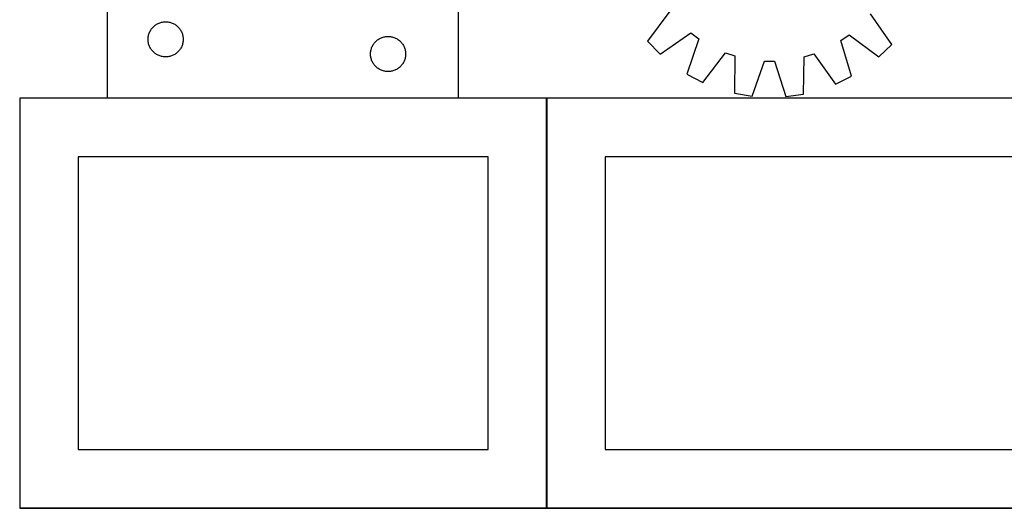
# Model space of a CAD drawing. Header units: millimetres. Extents: x 7 to 1493, y 7 to 2993.
# Tile 3 of 13: x 7 to 848, y 1763 to 2180. Entities that reach past the tile are written whole.
import ezdxf

# ---------------------------------------------------------------- set-up
doc = ezdxf.new("R2010")
doc.units = ezdxf.units.MM
doc.layers.add('COMMON', color=5, linetype='CONTINUOUS', true_color=0x0000ff)
doc.layers.add('CUT', color=7, linetype='CONTINUOUS', true_color=0x000000)

msp = doc.modelspace()

# ---------------------------------------------------------------- linework, layer by layer
at = {"layer": 'COMMON'}
for p, q in [((457.284325, 1762.823825), (457.284325, 2112.823825)), ((456.524735, 1762.723825), (7.184324, 1762.723825)), ((906.724736, 1762.723825), (457.384325, 1762.723825))]:
    msp.add_line(p, q, dxfattribs=at)
at = {"layer": 'CUT'}
for p, q in [((81.835143, 2363.162448), (81.835143, 2113.162448)), ((381.835143, 2113.162448), (381.835143, 2188.162448)), ((562.396184, 2187.228668), (543.527003, 2161.676197)), ((129.909168, 2178.038289), (130.677511, 2178.117711)), ((130.677511, 2178.117711), (131.448924, 2178.157475)), ((131.448924, 2178.157475), (132.221362, 2178.157475)), ((132.221362, 2178.157475), (132.992775, 2178.117711)), ((132.992775, 2178.117711), (133.761118, 2178.038289)), ((752.078987, 2158.909445), (733.89431, 2184.95349)), ((118.09039, 2169.169257), (118.417837, 2169.868855)), ((118.417837, 2169.868855), (118.780865, 2170.550669)), ((118.780865, 2170.550669), (119.17851, 2171.212891)), ((119.17851, 2171.212891), (119.609718, 2171.853765)), ((119.609718, 2171.853765), (120.073346, 2172.471591)), ((120.073346, 2172.471591), (120.568164, 2173.06473)), ((120.568164, 2173.06473), (121.09286, 2173.631611)), ((121.09286, 2173.631611), (121.646043, 2174.170729)), ((121.646043, 2174.170729), (122.226245, 2174.680655)), ((122.226245, 2174.680655), (122.831929, 2175.160037)), ((122.831929, 2175.160037), (123.461487, 2175.607604)), ((123.461487, 2175.607604), (124.113251, 2176.022168)), ((124.113251, 2176.022168), (124.785492, 2176.40263)), ((124.785492, 2176.40263), (125.476427, 2176.747982)), ((125.476427, 2176.747982), (126.184225, 2177.057308)), ((126.184225, 2177.057308), (126.907007, 2177.329787)), ((126.907007, 2177.329787), (127.642859, 2177.564697)), ((127.642859, 2177.564697), (128.389827, 2177.761414)), ((128.389827, 2177.761414), (129.145932, 2177.919418)), ((129.145932, 2177.919418), (129.909168, 2178.038289)), ((133.761118, 2178.038289), (134.524355, 2177.919418)), ((134.524355, 2177.919418), (135.280459, 2177.761414)), ((135.280459, 2177.761414), (136.027428, 2177.564697)), ((136.027428, 2177.564697), (136.763279, 2177.329787)), ((136.763279, 2177.329787), (137.486062, 2177.057308)), ((137.486062, 2177.057308), (138.193859, 2176.747982)), ((138.193859, 2176.747982), (138.884794, 2176.40263)), ((138.884794, 2176.40263), (139.557035, 2176.022168)), ((139.557035, 2176.022168), (140.208799, 2175.607604)), ((140.208799, 2175.607604), (140.838357, 2175.160037)), ((140.838357, 2175.160037), (141.444041, 2174.680655)), ((141.444041, 2174.680655), (142.024243, 2174.170729)), ((142.024243, 2174.170729), (142.577426, 2173.631611)), ((142.577426, 2173.631611), (143.102122, 2173.06473)), ((143.102122, 2173.06473), (143.59694, 2172.471591)), ((143.59694, 2172.471591), (144.060568, 2171.853765)), ((144.060568, 2171.853765), (144.491777, 2171.212891)), ((144.491777, 2171.212891), (144.889422, 2170.550669)), ((144.889422, 2170.550669), (145.252449, 2169.868855)), ((145.252449, 2169.868855), (145.579897, 2169.169257)), ((116.835143, 2163.162448), (116.855032, 2163.93463)), ((116.855032, 2162.390267), (116.835143, 2163.162448)), ((116.855032, 2163.93463), (116.914645, 2164.704763)), ((116.914645, 2161.620133), (116.855032, 2162.390267)), ((116.914645, 2164.704763), (117.013825, 2165.470807)), ((117.013825, 2160.85409), (116.914645, 2161.620133)), ((117.013825, 2165.470807), (117.152308, 2166.230729)), ((117.152308, 2166.230729), (117.329727, 2166.982515)), ((117.329727, 2166.982515), (117.545612, 2167.724171)), ((117.545612, 2167.724171), (117.799391, 2168.45373)), ((117.799391, 2168.45373), (118.09039, 2169.169257)), ((145.579897, 2169.169257), (145.870895, 2168.45373)), ((145.870895, 2168.45373), (146.124674, 2167.724171)), ((146.124674, 2167.724171), (146.340559, 2166.982515)), ((146.340559, 2166.982515), (146.517978, 2166.230729)), ((146.517978, 2166.230729), (146.656462, 2165.470807)), ((146.656462, 2165.470807), (146.755641, 2164.704763)), ((146.755641, 2161.620133), (146.656462, 2160.85409)), ((146.755641, 2164.704763), (146.815255, 2163.93463)), ((146.815255, 2162.390267), (146.755641, 2161.620133)), ((146.815255, 2163.93463), (146.835143, 2163.162448)), ((146.835143, 2163.162448), (146.815255, 2162.390267)), ((311.09286, 2161.131611), (311.646043, 2161.670729)), ((311.646043, 2161.670729), (312.226245, 2162.180655)), ((312.226245, 2162.180655), (312.831929, 2162.660037)), ((312.831929, 2162.660037), (313.461487, 2163.107604)), ((313.461487, 2163.107604), (314.113251, 2163.522168)), ((314.113251, 2163.522168), (314.785492, 2163.90263)), ((314.785492, 2163.90263), (315.476427, 2164.247982)), ((315.476427, 2164.247982), (316.184225, 2164.557308)), ((316.184225, 2164.557308), (316.907007, 2164.829787)), ((316.907007, 2164.829787), (317.642859, 2165.064697)), ((317.642859, 2165.064697), (318.389827, 2165.261414)), ((318.389827, 2165.261414), (319.145932, 2165.419418)), ((319.145932, 2165.419418), (319.909168, 2165.538289)), ((319.909168, 2165.538289), (320.677511, 2165.617711)), ((320.677511, 2165.617711), (321.448924, 2165.657475)), ((321.448924, 2165.657475), (322.221362, 2165.657475)), ((322.221362, 2165.657475), (322.992775, 2165.617711)), ((322.992775, 2165.617711), (323.761118, 2165.538289)), ((323.761118, 2165.538289), (324.524355, 2165.419418)), ((324.524355, 2165.419418), (325.280459, 2165.261414)), ((325.280459, 2165.261414), (326.027428, 2165.064697)), ((326.027428, 2165.064697), (326.763279, 2164.829787)), ((326.763279, 2164.829787), (327.486062, 2164.557308)), ((327.486062, 2164.557308), (328.193859, 2164.247982)), ((328.193859, 2164.247982), (328.884794, 2163.90263)), ((328.884794, 2163.90263), (329.557035, 2163.522168)), ((329.557035, 2163.522168), (330.208799, 2163.107604)), ((330.208799, 2163.107604), (330.838357, 2162.660037)), ((330.838357, 2162.660037), (331.444041, 2162.180655)), ((331.444041, 2162.180655), (332.024243, 2161.670729)), ((332.024243, 2161.670729), (332.577426, 2161.131611)), ((543.527003, 2161.676197), (554.261305, 2150.653253)), ((554.261305, 2150.653253), (580.30535, 2168.83793)), ((587.174674, 2163.706481), (577.125164, 2133.57374)), ((580.30535, 2168.83793), (587.174674, 2163.706481)), ((708.500537, 2162.096913), (715.503572, 2167.044324)), ((717.747139, 2131.70818), (708.500537, 2162.096913)), ((715.503572, 2167.044324), (741.056042, 2148.175143)), ((117.152308, 2160.094167), (117.013825, 2160.85409)), ((117.329727, 2159.342382), (117.152308, 2160.094167)), ((117.545612, 2158.600726), (117.329727, 2159.342382)), ((117.799391, 2157.871167), (117.545612, 2158.600726)), ((118.09039, 2157.15564), (117.799391, 2157.871167)), ((118.417837, 2156.456042), (118.09039, 2157.15564)), ((118.780865, 2155.774227), (118.417837, 2156.456042)), ((119.17851, 2155.112006), (118.780865, 2155.774227)), ((119.609718, 2154.471132), (119.17851, 2155.112006)), ((120.073346, 2153.853306), (119.609718, 2154.471132)), ((120.568164, 2153.260167), (120.073346, 2153.853306)), ((121.09286, 2152.693286), (120.568164, 2153.260167)), ((143.102122, 2153.260167), (142.577426, 2152.693286)), ((143.59694, 2153.853306), (143.102122, 2153.260167)), ((144.060568, 2154.471132), (143.59694, 2153.853306)), ((144.491777, 2155.112006), (144.060568, 2154.471132)), ((144.889422, 2155.774227), (144.491777, 2155.112006)), ((145.252449, 2156.456042), (144.889422, 2155.774227)), ((145.579897, 2157.15564), (145.252449, 2156.456042)), ((145.870895, 2157.871167), (145.579897, 2157.15564)), ((146.124674, 2158.600726), (145.870895, 2157.871167)), ((146.340559, 2159.342382), (146.124674, 2158.600726)), ((146.517978, 2160.094167), (146.340559, 2159.342382)), ((146.656462, 2160.85409), (146.517978, 2160.094167)), ((306.914645, 2152.204763), (307.013825, 2152.970807)), ((307.013825, 2152.970807), (307.152308, 2153.730729)), ((307.152308, 2153.730729), (307.329727, 2154.482515)), ((307.329727, 2154.482515), (307.545612, 2155.224171)), ((307.545612, 2155.224171), (307.799391, 2155.95373)), ((307.799391, 2155.95373), (308.09039, 2156.669257)), ((308.09039, 2156.669257), (308.417837, 2157.368855)), ((308.417837, 2157.368855), (308.780865, 2158.050669)), ((308.780865, 2158.050669), (309.17851, 2158.712891)), ((309.17851, 2158.712891), (309.609718, 2159.353765)), ((309.609718, 2159.353765), (310.073346, 2159.971591)), ((310.073346, 2159.971591), (310.568164, 2160.56473)), ((310.568164, 2160.56473), (311.09286, 2161.131611)), ((332.577426, 2161.131611), (333.102122, 2160.56473)), ((333.102122, 2160.56473), (333.59694, 2159.971591)), ((333.59694, 2159.971591), (334.060568, 2159.353765)), ((334.060568, 2159.353765), (334.491777, 2158.712891)), ((334.491777, 2158.712891), (334.889422, 2158.050669)), ((334.889422, 2158.050669), (335.252449, 2157.368855)), ((335.252449, 2157.368855), (335.579897, 2156.669257)), ((335.579897, 2156.669257), (335.870895, 2155.95373)), ((335.870895, 2155.95373), (336.124674, 2155.224171)), ((336.124674, 2155.224171), (336.340559, 2154.482515)), ((336.340559, 2154.482515), (336.517978, 2153.730729)), ((336.517978, 2153.730729), (336.656462, 2152.970807)), ((336.656462, 2152.970807), (336.755641, 2152.204763)), ((741.056042, 2148.175143), (752.078987, 2158.909445)), ((121.646043, 2152.154168), (121.09286, 2152.693286)), ((122.226245, 2151.644242), (121.646043, 2152.154168)), ((122.831929, 2151.16486), (122.226245, 2151.644242)), ((123.461487, 2150.717293), (122.831929, 2151.16486)), ((124.113251, 2150.302729), (123.461487, 2150.717293)), ((124.785492, 2149.922266), (124.113251, 2150.302729)), ((125.476427, 2149.576914), (124.785492, 2149.922266)), ((126.184225, 2149.267589), (125.476427, 2149.576914)), ((126.907007, 2148.99511), (126.184225, 2149.267589)), ((127.642859, 2148.7602), (126.907007, 2148.99511)), ((128.389827, 2148.563483), (127.642859, 2148.7602)), ((129.145932, 2148.405479), (128.389827, 2148.563483)), ((129.909168, 2148.286608), (129.145932, 2148.405479)), ((130.677511, 2148.207186), (129.909168, 2148.286608)), ((131.448924, 2148.167421), (130.677511, 2148.207186)), ((132.221362, 2148.167421), (131.448924, 2148.167421)), ((132.992775, 2148.207186), (132.221362, 2148.167421)), ((133.761118, 2148.286608), (132.992775, 2148.207186)), ((134.524355, 2148.405479), (133.761118, 2148.286608)), ((135.280459, 2148.563483), (134.524355, 2148.405479)), ((136.027428, 2148.7602), (135.280459, 2148.563483)), ((136.763279, 2148.99511), (136.027428, 2148.7602)), ((137.486062, 2149.267589), (136.763279, 2148.99511)), ((138.193859, 2149.576914), (137.486062, 2149.267589)), ((138.884794, 2149.922266), (138.193859, 2149.576914)), ((139.557035, 2150.302729), (138.884794, 2149.922266)), ((140.208799, 2150.717293), (139.557035, 2150.302729)), ((140.838357, 2151.16486), (140.208799, 2150.717293)), ((141.444041, 2151.644242), (140.838357, 2151.16486)), ((142.024243, 2152.154168), (141.444041, 2151.644242)), ((142.577426, 2152.693286), (142.024243, 2152.154168)), ((306.835143, 2150.662448), (306.855032, 2151.43463)), ((306.855032, 2149.890267), (306.835143, 2150.662448)), ((306.855032, 2151.43463), (306.914645, 2152.204763)), ((306.914645, 2149.120133), (306.855032, 2149.890267)), ((307.013825, 2148.35409), (306.914645, 2149.120133)), ((307.152308, 2147.594167), (307.013825, 2148.35409)), ((307.329727, 2146.842382), (307.152308, 2147.594167)), ((307.545612, 2146.100726), (307.329727, 2146.842382)), ((307.799391, 2145.371167), (307.545612, 2146.100726)), ((308.09039, 2144.65564), (307.799391, 2145.371167)), ((308.417837, 2143.956042), (308.09039, 2144.65564)), ((335.579897, 2144.65564), (335.252449, 2143.956042)), ((335.870895, 2145.371167), (335.579897, 2144.65564)), ((336.124674, 2146.100726), (335.870895, 2145.371167)), ((336.340559, 2146.842382), (336.124674, 2146.100726)), ((336.517978, 2147.594167), (336.340559, 2146.842382)), ((336.656462, 2148.35409), (336.517978, 2147.594167)), ((336.755641, 2149.120133), (336.656462, 2148.35409)), ((336.755641, 2152.204763), (336.815255, 2151.43463)), ((336.815255, 2149.890267), (336.755641, 2149.120133)), ((336.815255, 2151.43463), (336.835143, 2150.662448)), ((336.835143, 2150.662448), (336.815255, 2149.890267)), ((590.740369, 2126.407379), (609.890354, 2151.750086)), ((609.890354, 2151.750086), (618.009174, 2148.992527)), ((618.009174, 2148.992527), (617.763051, 2117.229118)), ((632.926408, 2114.620833), (643.307799, 2144.640851)), ((643.307799, 2144.640851), (651.881388, 2144.527109)), ((651.881388, 2144.527109), (661.462745, 2114.242256)), ((676.689959, 2116.447365), (677.286552, 2148.206124)), ((677.286552, 2148.206124), (685.475668, 2150.747335)), ((685.475668, 2150.747335), (703.946614, 2124.905529)), ((308.780865, 2143.274227), (308.417837, 2143.956042)), ((309.17851, 2142.612006), (308.780865, 2143.274227)), ((309.609718, 2141.971132), (309.17851, 2142.612006)), ((310.073346, 2141.353306), (309.609718, 2141.971132)), ((310.568164, 2140.760167), (310.073346, 2141.353306)), ((311.09286, 2140.193286), (310.568164, 2140.760167)), ((311.646043, 2139.654168), (311.09286, 2140.193286)), ((312.226245, 2139.144242), (311.646043, 2139.654168)), ((312.831929, 2138.66486), (312.226245, 2139.144242)), ((313.461487, 2138.217293), (312.831929, 2138.66486)), ((314.113251, 2137.802729), (313.461487, 2138.217293)), ((314.785492, 2137.422266), (314.113251, 2137.802729)), ((315.476427, 2137.076914), (314.785492, 2137.422266)), ((316.184225, 2136.767589), (315.476427, 2137.076914)), ((316.907007, 2136.49511), (316.184225, 2136.767589)), ((317.642859, 2136.2602), (316.907007, 2136.49511)), ((318.389827, 2136.063483), (317.642859, 2136.2602)), ((319.145932, 2135.905479), (318.389827, 2136.063483)), ((325.280459, 2136.063483), (324.524355, 2135.905479)), ((326.027428, 2136.2602), (325.280459, 2136.063483)), ((326.763279, 2136.49511), (326.027428, 2136.2602)), ((327.486062, 2136.767589), (326.763279, 2136.49511)), ((328.193859, 2137.076914), (327.486062, 2136.767589)), ((328.884794, 2137.422266), (328.193859, 2137.076914)), ((329.557035, 2137.802729), (328.884794, 2137.422266)), ((330.208799, 2138.217293), (329.557035, 2137.802729)), ((330.838357, 2138.66486), (330.208799, 2138.217293)), ((331.444041, 2139.144242), (330.838357, 2138.66486)), ((332.024243, 2139.654168), (331.444041, 2139.144242)), ((332.577426, 2140.193286), (332.024243, 2139.654168)), ((333.102122, 2140.760167), (332.577426, 2140.193286)), ((333.59694, 2141.353306), (333.102122, 2140.760167)), ((334.060568, 2141.971132), (333.59694, 2141.353306)), ((334.491777, 2142.612006), (334.060568, 2141.971132)), ((334.889422, 2143.274227), (334.491777, 2142.612006)), ((335.252449, 2143.956042), (334.889422, 2143.274227)), ((319.909168, 2135.786608), (319.145932, 2135.905479)), ((320.677511, 2135.707186), (319.909168, 2135.786608)), ((321.448924, 2135.667421), (320.677511, 2135.707186)), ((322.221362, 2135.667421), (321.448924, 2135.667421)), ((322.992775, 2135.707186), (322.221362, 2135.667421)), ((323.761118, 2135.786608), (322.992775, 2135.707186)), ((324.524355, 2135.905479), (323.761118, 2135.786608)), ((577.125164, 2133.57374), (590.740369, 2126.407379)), ((703.946614, 2124.905529), (717.747139, 2131.70818)), ((457.184324, 2112.823825), (7.184324, 2112.823825)), ((7.184324, 2112.823825), (7.184324, 1762.823825)), ((81.835143, 2113.162448), (381.835143, 2113.162448)), ((457.184324, 1762.823825), (457.184324, 2112.823825)), ((907.384325, 2112.823825), (457.384325, 2112.823825)), ((457.384325, 2112.823825), (457.384325, 1762.823825)), ((617.763051, 2117.229118), (632.926408, 2114.620833)), ((661.462745, 2114.242256), (676.689959, 2116.447365)), ((407.184324, 2062.823825), (57.184324, 2062.823825)), ((57.184324, 2062.823825), (57.184324, 1812.823825)), ((407.184324, 1812.823825), (407.184324, 2062.823825)), ((857.384325, 2062.823825), (507.384325, 2062.823825)), ((507.384325, 2062.823825), (507.384325, 1812.823825)), ((57.184324, 1812.823825), (407.184324, 1812.823825)), ((507.384325, 1812.823825), (857.384325, 1812.823825)), ((7.184324, 1762.823825), (457.184324, 1762.823825)), ((457.384325, 1762.823825), (907.384325, 1762.823825))]:
    msp.add_line(p, q, dxfattribs=at)

doc.saveas('drawing.dxf')
